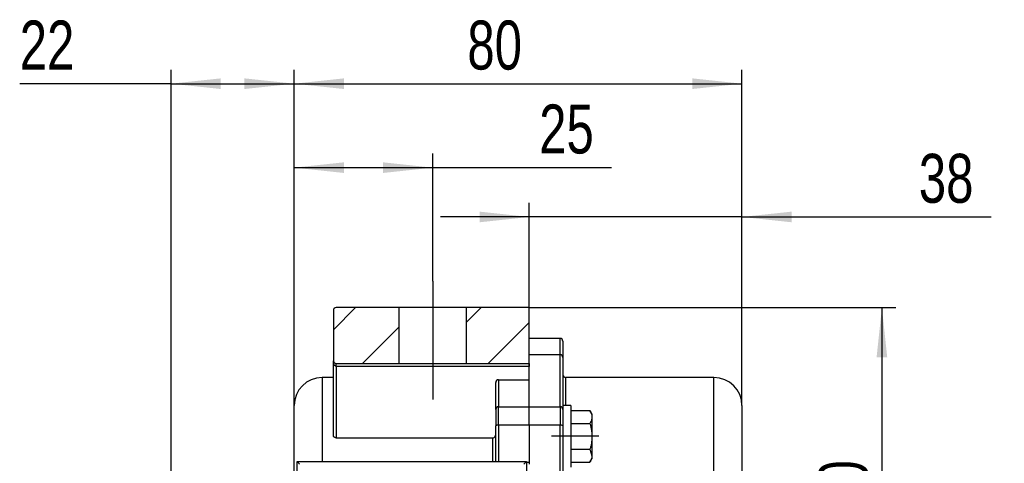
# Model space of a CAD drawing. Header units: millimetres. Extents: x 0 to 420, y -159 to 297.
# Tile 4 of 14: x 52 to 122, y 184 to 216. Entities that reach past the tile are written whole.
import ezdxf

# ---------------------------------------------------------------- set-up
doc = ezdxf.new("R2010")
doc.units = ezdxf.units.MM
doc.linetypes.add('CENTERX2', pattern=[20.32, 12.7, -2.54, 2.54, -2.54])
doc.layers.add('ОСЕВЫЕ', color=7, linetype='Continuous')
doc.styles.add('SLDTEXTSTYLE4', font='TXT', dxfattribs={"width": 0.75})
doc.dimstyles.new('SLDDIMSTYLE0', dxfattribs={"dimtxt": 3.5, "dimasz": 3.556, "dimexe": 0, "dimexo": 0.0625, "dimgap": 0.875, "dimtad": 1, "dimdec": 0, "dimlfac": 2.5, "dimrnd": 1e-09, "dimzin": 12, "dimdsep": 46, "dimtxsty": 'SLDTEXTSTYLE4', "dimsah": 1, "dimcen": 0.09, "dimadec": 0, "dimazin": 3, "dimtfac": 1, "dimtdec": 0, "dimtofl": 0, "dimtmove": 0, "dimatfit": 3, "dimfxl": 0, "dimfrac": 2, "dimtolj": 1, "dimtzin": 12, "dimarcsym": 0})
doc.dimstyles.new('SLDDIMSTYLE2', dxfattribs={"dimtxt": 3.5, "dimasz": 3.556, "dimexe": 0, "dimexo": 0.0625, "dimgap": 0.875, "dimtad": 1, "dimdec": 0, "dimlfac": 2.5, "dimrnd": 1e-09, "dimzin": 12, "dimdsep": 46, "dimtxsty": 'SLDTEXTSTYLE4', "dimsah": 1, "dimcen": 0.09, "dimadec": 0, "dimazin": 3, "dimtfac": 1, "dimtdec": 0, "dimtmove": 0, "dimatfit": 0, "dimfxl": 0, "dimfrac": 2, "dimtolj": 1, "dimtzin": 12, "dimarcsym": 0})

# ---------------------------------------------------------------- blocks, each defined once
blk = doc.blocks.new('SW_BROKEN_VIEW_1')
at = {"color": 0, "linetype": 'CENTERX2'}
for p, q in [((18.7, 111.218), (18.7, 102.749)), ((30.582, 100.129), (27.195, 100.129))]:
    blk.add_line(p, q, dxfattribs=at)
blk = doc.blocks.new('_D_8')
at = {"layer": 'ОСЕВЫЕ'}
for p, q in [((62.572, 153.357), (62.572, 212.442)), ((71.372, 188.442), (71.372, 212.442)), ((62.572, 211.442), (51.754, 211.442)), ((62.572, 211.442), (71.372, 211.442))]:
    blk.add_line(p, q, dxfattribs=at)
for points in [[(62.572, 211.442), (66.128, 211.061), (66.128, 211.823)], [(71.372, 211.442), (67.816, 211.823), (67.816, 211.061)]]:
    blk.add_solid(points, dxfattribs=at)
at = {"layer": 'ОСЕВЫЕ', "insert": (51.754, 215.954), "char_height": 3.5, "attachment_point": 1, "style": 'SLDTEXTSTYLE4'}
blk.add_mtext('22', dxfattribs=at)
blk = doc.blocks.new('_D_9')
at = {"layer": 'ОСЕВЫЕ'}
for p, q in [((71.372, 188.442), (71.372, 206.442)), ((81.272, 197.331), (81.272, 206.442)), ((71.372, 205.442), (81.272, 205.442)), ((81.272, 205.442), (94.051, 205.442))]:
    blk.add_line(p, q, dxfattribs=at)
for points in [[(71.372, 205.442), (74.928, 205.061), (74.928, 205.823)], [(81.272, 205.442), (77.716, 205.823), (77.716, 205.061)]]:
    blk.add_solid(points, dxfattribs=at)
at = {"layer": 'ОСЕВЫЕ', "insert": (88.878, 209.954), "char_height": 3.5, "attachment_point": 1, "style": 'SLDTEXTSTYLE4'}
blk.add_mtext('25', dxfattribs=at)
blk = doc.blocks.new('_D_11')
at = {"layer": 'ОСЕВЫЕ'}
for p, q in [((88.172, 195.442), (114.372, 195.442)), ((113.372, 195.442), (113.372, 175.442)), ((92.062, 175.442), (114.372, 175.442))]:
    blk.add_line(p, q, dxfattribs=at)
for points in [[(113.372, 195.442), (112.991, 191.886), (113.753, 191.886)], [(113.372, 175.442), (113.753, 178.998), (112.991, 178.998)]]:
    blk.add_solid(points, dxfattribs=at)
at = {"layer": 'ОСЕВЫЕ', "insert": (108.86, 180.626), "char_height": 3.5, "attachment_point": 1, "rotation": 90, "style": 'SLDTEXTSTYLE4'}
blk.add_mtext('50', dxfattribs=at)
blk = doc.blocks.new('_D_12')
at = {"layer": 'ОСЕВЫЕ'}
for p, q in [((71.372, 188.442), (71.372, 212.442)), ((103.372, 188.442), (103.372, 212.442)), ((71.372, 211.442), (103.372, 211.442))]:
    blk.add_line(p, q, dxfattribs=at)
for points in [[(71.372, 211.442), (74.928, 211.061), (74.928, 211.823)], [(103.372, 211.442), (99.816, 211.823), (99.816, 211.061)]]:
    blk.add_solid(points, dxfattribs=at)
at = {"layer": 'ОСЕВЫЕ', "insert": (83.745, 215.954), "char_height": 3.5, "attachment_point": 1, "style": 'SLDTEXTSTYLE4'}
blk.add_mtext('80', dxfattribs=at)
blk = doc.blocks.new('_D_13')
at = {"layer": 'ОСЕВЫЕ'}
for p, q in [((88.172, 190.288), (88.172, 202.918)), ((103.372, 188.442), (103.372, 202.918)), ((88.172, 201.918), (81.822, 201.918)), ((103.372, 201.918), (88.172, 201.918)), ((103.372, 201.918), (121.182, 201.918))]:
    blk.add_line(p, q, dxfattribs=at)
for points in [[(88.172, 201.918), (84.616, 202.299), (84.616, 201.537)], [(103.372, 201.918), (106.928, 201.537), (106.928, 202.299)]]:
    blk.add_solid(points, dxfattribs=at)
at = {"layer": 'ОСЕВЫЕ', "insert": (116.01, 206.43), "char_height": 3.5, "attachment_point": 1, "style": 'SLDTEXTSTYLE4'}
blk.add_mtext('38', dxfattribs=at)
blk = doc.blocks.new('SW_HATCH_1')
at = {"color": 0, "linetype": 'Continuous', "lineweight": 18}
for p, q in [((-8.98, 0), (-10.569, -1.589)), ((0, 0), (-1.069, -1.069)), ((-5.869, -1.379), (-8.49, -4)), ((3.431, -1.059), (0.49, -4))]:
    blk.add_line(p, q, dxfattribs=at)

msp = doc.modelspace()

# ---------------------------------------------------------------- linework, layer by layer
at = {"color": 7, "linetype": 'Continuous', "lineweight": 25}
for p, q in [((74.171563, 195.242012), (74.171563, 191.642011)), ((78.871563, 195.442022), (74.371563, 195.442022)), ((78.871563, 191.442026), (78.871563, 195.442022)), ((83.671563, 195.442022), (78.871563, 195.442022)), ((83.671563, 195.442022), (83.671563, 191.442026)), ((88.171563, 195.442022), (83.671563, 195.442022)), ((88.171563, 191.442026), (88.171563, 195.442022)), ((90.371563, 193.242014), (88.171563, 193.242014)), ((90.571563, 193.042029), (90.571563, 191.880525)), ((74.171563, 186.277092), (74.171563, 191.642011)), ((74.371563, 191.442026), (78.871563, 191.442026)), ((74.371563, 191.242016), (74.371563, 191.442026)), ((78.871563, 191.442026), (83.671563, 191.442026)), ((83.671563, 191.442026), (88.171563, 191.442026)), ((90.371563, 192.071451), (88.171563, 192.071451)), ((88.171563, 191.442026), (88.171563, 191.242016)), ((90.371563, 188.354386), (90.371563, 192.071451)), ((90.571563, 191.880525), (90.571563, 188.442028)), ((88.171563, 191.242016), (74.371563, 191.242016)), ((74.371563, 191.242016), (74.371563, 186.135329)), ((88.171563, 190.28808), (88.171563, 191.242016)), ((74.171563, 190.442026), (73.371563, 190.442026)), ((85.771563, 188.16346), (85.771563, 190.078581)), ((85.971563, 190.28808), (85.971563, 188.354386)), ((85.971563, 190.28808), (88.171563, 190.28808)), ((88.171563, 188.354386), (88.171563, 190.28808)), ((101.371563, 190.442026), (90.771563, 190.442026)), ((71.371563, 182.242025), (71.371563, 188.442028)), ((85.771563, 188.16346), (85.771563, 186.981166)), ((85.971563, 187.040723), (85.971563, 188.354386)), ((85.971563, 188.354386), (88.171563, 188.354386)), ((88.171563, 188.354386), (90.371563, 188.354386)), ((88.171563, 187.040723), (88.171563, 188.354386)), ((90.371563, 188.354386), (90.371563, 187.040723)), ((91.131563, 188.442028), (90.571563, 188.442028)), ((90.571563, 188.442028), (90.571563, 186.102403)), ((91.131563, 188.442028), (91.131563, 184.042014)), ((91.131563, 188.08955), (92.508657, 188.08955)), ((92.651563, 187.842024), (92.508657, 188.08955)), ((103.371563, 188.442028), (103.371563, 167.442025)), ((92.651563, 187.842024), (92.651563, 187.627662)), ((92.651563, 187.627662), (92.651563, 186.242021)), ((85.771563, 184.442032), (85.771563, 186.981166)), ((88.171563, 187.040723), (85.971563, 187.040723)), ((90.371563, 187.040723), (88.171563, 187.040723)), ((88.171563, 187.040723), (88.171563, 184.382451)), ((90.371563, 175.12523), (90.371563, 187.040723)), ((91.131563, 187.165774), (92.508657, 187.165774)), ((74.371563, 186.135329), (85.571563, 186.135329)), ((90.571563, 186.102403), (90.571563, 175.065649)), ((92.651563, 186.242021), (92.651563, 184.85638)), ((91.131563, 185.318268), (92.508657, 185.318268)), ((92.508657, 185.318268), (92.651563, 184.85638)), ((71.571563, 150.442017), (71.571563, 184.442032)), ((71.571563, 184.442032), (87.971563, 184.442032)), ((87.971563, 184.442032), (87.971563, 150.442017)), ((88.171563, 184.382451), (88.171563, 184.242023)), ((91.131563, 184.394492), (92.508657, 184.394492)), ((92.508657, 184.394492), (92.651563, 184.642018)), ((92.651563, 184.85638), (92.651563, 184.642018))]:
    msp.add_line(p, q, dxfattribs=at)
at = {"color": 8, "linetype": 'Continuous', "lineweight": 25}
for p, q in [((90.371563, 192.071451), (90.371563, 193.242014)), ((73.371563, 190.442026), (73.371563, 184.442032)), ((90.771563, 190.442026), (90.771563, 188.442028)), ((101.371563, 167.442025), (101.371563, 190.442026)), ((85.971563, 187.040723), (85.971563, 184.442032)), ((85.571563, 184.442032), (85.571563, 186.135329)), ((87.971563, 184.382451), (88.171563, 184.382451))]:
    msp.add_line(p, q, dxfattribs=at)
at = {"color": 7, "linetype": 'Continuous', "lineweight": 25, "flags": 128}
for points in [[(74.371563, 191.242016), (74.332545, 191.249717), (74.295026, 191.272462), (74.260449, 191.309441), (74.230142, 191.359175), (74.205269, 191.419805), (74.186787, 191.488946), (74.175406, 191.563977), (74.171563, 191.642011)], [(85.971563, 187.040723), (85.932545, 187.039579), (85.895026, 187.036193), (85.860449, 187.030686), (85.830142, 187.023271), (85.805269, 187.014259), (85.786787, 187.003959), (85.775406, 186.992777), (85.771563, 186.981166)], [(90.571563, 186.981166), (90.56772, 186.992777), (90.556339, 187.003959), (90.537857, 187.014259), (90.512984, 187.023271), (90.482677, 187.030686), (90.448099, 187.036193), (90.410581, 187.039579), (90.371563, 187.040723)], [(71.771563, 184.242023), (71.736833, 184.27676), (71.703159, 184.310425), (71.671563, 184.342016), (71.643005, 184.370578), (71.618354, 184.395231), (71.598358, 184.415234), (71.583624, 184.429968), (71.574602, 184.43898), (71.571563, 184.442032)], [(87.771563, 184.242023), (87.806293, 184.27676), (87.839967, 184.310425), (87.871563, 184.342016), (87.900121, 184.370578), (87.924772, 184.395231), (87.944768, 184.415234), (87.959501, 184.429968), (87.968525, 184.43898), (87.971563, 184.442032)]]:
    msp.add_lwpolyline(points, dxfattribs=at)
at = {"color": 7, "linetype": 'Continuous', "lineweight": 25}
for centre, radius, start, end in [((74.371564, 195.24202), 0.200001, 90.00040985, 180.00225813), ((90.371561, 193.042013), 0.200001, 0.00457224, 89.99948333), ((74.371564, 191.642027), 0.200001, 180.00457224, 269.99959006), ((90.375975, 191.875857), 0.195643, 1.36720925, 91.29218463), ((73.371576, 188.442013), 2.000013, 90.00037338, 179.99956259), ((85.976632, 190.083025), 0.205118, 91.41612744, 181.24125643), ((90.771564, 190.642028), 0.200001, 180.00457224, 269.99948333), ((101.371548, 188.442012), 2.000015, 0.00047385, 89.99956884), ((85.967151, 188.158792), 0.195643, 88.70760533, 178.63278758), ((90.375975, 188.158792), 0.195643, 1.36720925, 91.29218463)]:
    msp.add_arc(centre, radius, start, end, dxfattribs=at)
for points, knots in [([(92.508657, 188.08955), (92.519488, 188.070277), (92.540974, 188.032041), (92.566946, 187.978811), (92.587789, 187.930891), (92.604109, 187.888403), (92.618277, 187.845669), (92.63016, 187.802588), (92.639606, 187.759196), (92.646434, 187.715497), (92.650756, 187.671634), (92.651294, 187.642311), (92.651563, 187.627662)], [0, 0, 0, 0, 0.135571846, 0.268945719, 0.363025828, 0.455995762, 0.547990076, 0.639033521, 0.729953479, 0.820187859, 0.910174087, 1, 1, 1, 1]), ([(92.651563, 187.627662), (92.649282, 187.585411), (92.640476, 187.422296), (92.56476, 187.274952), (92.508657, 187.165774)], [0, 0, 0, 0, 0.2590247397, 1, 1, 1, 1]), ([(92.508657, 187.165774), (92.529085, 187.091212), (92.57001, 186.941836), (92.614913, 186.712581), (92.645693, 186.478959), (92.649602, 186.32117), (92.651563, 186.242021)], [0, 0, 0, 0, 0.247258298, 0.495355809, 0.746861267, 1, 1, 1, 1]), ([(74.371563, 186.135329), (74.352355, 186.136459), (74.315398, 186.138633), (74.264048, 186.155731), (74.226662, 186.177945), (74.202173, 186.201029), (74.186718, 186.221634), (74.175806, 186.24486), (74.171831, 186.2642), (74.171608, 186.274906), (74.171563, 186.277092)], [0, 0, 0, 0, 0.213298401, 0.410385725, 0.595843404, 0.692350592, 0.783196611, 0.880870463, 0.975668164, 1, 1, 1, 1]), ([(85.571563, 186.135329), (85.588285, 186.136869), (85.626658, 186.140402), (85.680357, 186.170666), (85.726917, 186.220354), (85.760703, 186.288152), (85.771159, 186.344957), (85.771524, 186.377379), (85.771563, 186.380876)], [0, 0, 0, 0, 0.143066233, 0.328306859, 0.512625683, 0.721612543, 0.969975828, 1, 1, 1, 1]), ([(92.651563, 186.242021), (92.651401, 186.220133), (92.650708, 186.126423), (92.639995, 185.960632), (92.610407, 185.74528), (92.566917, 185.530576), (92.528098, 185.389116), (92.508657, 185.318268)], [0, 0, 0, 0, 0.07002412, 0.299793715, 0.530817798, 0.76501846, 1, 1, 1, 1]), ([(92.651563, 184.85638), (92.651402, 184.845434), (92.650711, 184.798339), (92.642145, 184.733079), (92.625254, 184.661705), (92.608633, 184.6079), (92.588415, 184.554132), (92.5648, 184.500561), (92.538277, 184.447094), (92.518584, 184.412122), (92.508657, 184.394492)], [0, 0, 0, 0, 0.067147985, 0.288893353, 0.401650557, 0.51691371, 0.634058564, 0.753832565, 0.875902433, 1, 1, 1, 1])]:
    msp.add_open_spline(points, degree=3, knots=knots, dxfattribs=at)

# ---------------------------------------------------------------- block references
at = {"color": 7, "linetype": 'Continuous'}
msp.add_blockref('SW_BROKEN_VIEW_1', (62.571564, 86.113033), dxfattribs=at)
at = {"color": 7, "linetype": 'Continuous', "lineweight": 18}
msp.add_blockref('SW_HATCH_1', (84.740667, 195.442022), dxfattribs=at)

# ---------------------------------------------------------------- dimensions: what is measured, and where the dimension line sits
at = {"layer": 'ОСЕВЫЕ'}
for base, p1, p2, dimstyle, picture, middle in [((71.371563, 211.442022), (62.571563, 153.357451), (71.371563, 188.442022), 'SLDDIMSTYLE0', '_D_8', (54.339703, 211.442022)), ((103.371563, 211.442022), (71.371563, 188.442022), (103.371563, 188.442022), 'SLDDIMSTYLE0', '_D_12', (86.330753, 211.442022)), ((81.271563, 205.442022), (71.371563, 188.442022), (81.271563, 197.331437), 'SLDDIMSTYLE0', '_D_9', (91.464491, 205.442022)), ((88.171563, 201.917923), (103.371563, 188.442022), (88.171563, 190.288076), 'SLDDIMSTYLE2', '_D_13', (118.596018, 201.917923))]:
    dim = msp.add_linear_dim(base=base, p1=p1, p2=p2, dimstyle=dimstyle, dxfattribs=at)
    dim.commit()
    dim.dimension.update_dxf_attribs({"geometry": picture, "text_midpoint": middle, "dimtype": 160})
dim = msp.add_linear_dim(base=(113.371563, 175.442022), p1=(88.171563, 195.442022), p2=(92.061704, 175.442022), angle=90, dimstyle='SLDDIMSTYLE0', dxfattribs=at)
dim.commit()
dim.dimension.update_dxf_attribs({"geometry": '_D_11', "text_midpoint": (113.371563, 183.211822), "dimtype": 160})

doc.saveas('drawing.dxf')
